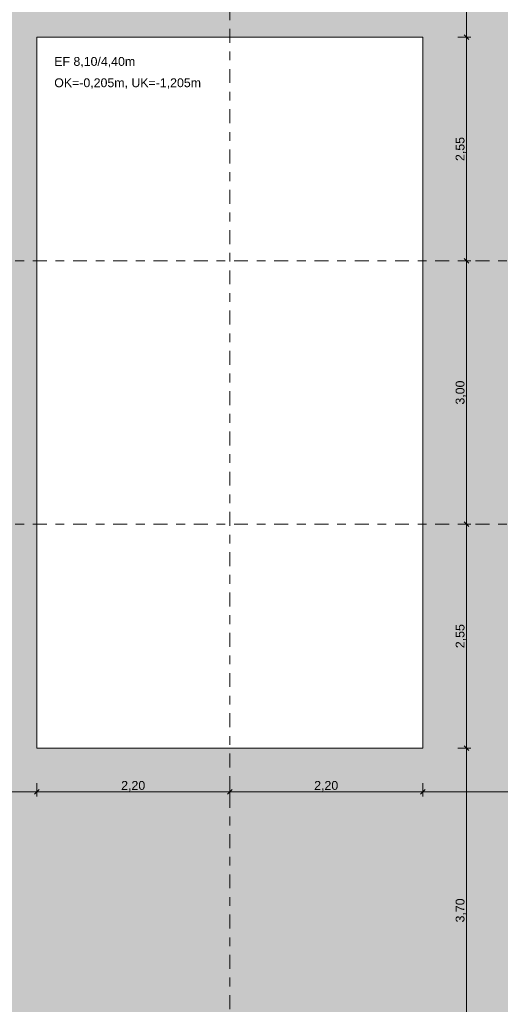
# Model space of a CAD drawing. Header units: metres. Extents: x -273 to 6, y -183 to 13.
# Tile 228 of 256: x -85.32 to -79.84, y -28.42 to -17.2. Entities that reach past the tile are written whole.
import ezdxf

# ---------------------------------------------------------------- set-up
doc = ezdxf.new("R2010")
doc.units = ezdxf.units.M
doc.header["$LTSCALE"] = 0.05
doc.header["$PDMODE"] = 1
doc.header["$PDSIZE"] = -2
doc.linetypes.add('Linienart-53', pattern=[5.291531, 3.175, -1.058062, 0.352704, -0.705764])
doc.layers.get('0').update_dxf_attribs({"lineweight": 25})
for name, color, linetype, lineweight, true_color in [('30 -32 Gründung- 2 Flachgründungen u. Bodenplatten', 7, 'Continuous', 9, 0xff6633), ('70 -72 Beschriftung- 1 Beschriftung allgemein', 7, 'Continuous', 9, 0xff6633), ('70 -76 Bemaßung- 2 Allgemein', 7, 'Continuous', 5, 0x6666cc)]:
    doc.layers.add(name, color=color, linetype=linetype, lineweight=lineweight, true_color=true_color)
doc.layers.add('70 -71 Achsen- 1 Gebäudeachsen', color=7, linetype='Linienart-53', lineweight=18)
doc.layers.add('Keine', color=7, linetype='Continuous', lineweight=9)
doc.styles.add('Arial', font='arial.ttf')
doc.dimstyles.new('k+k_klein', dxfattribs={"dimtxt": 0.100689, "dimasz": 0.05302, "dimexe": 0.05, "dimexo": 0.15, "dimgap": 0.005, "dimtad": 1, "dimdec": 3, "dimtxsty": 'Arial', "dimblk": 'VW_SLASH-2', "dimblk1": 'VW_SLASH-2', "dimblk2": 'VW_SLASH-2', "dimcen": 0, "dimdle": 0.025, "dimadec": 3, "dimazin": 0, "dimtfac": 0.75, "dimtdec": 3, "dimtix": 1, "dimtmove": 0, "dimatfit": 0, "dimldrblk": 'VW_FILLEDARROW', "dimfxl": 0.1, "dimfxlon": 1, "dimfrac": 2, "dimtolj": 1, "dimarcsym": 0})

# ---------------------------------------------------------------- blocks, each defined once
blk = doc.blocks.new('_Achsen (3D)')
at = {"layer": '70 -71 Achsen- 1 Gebäudeachsen', "transparency": 33554687}
for p, q in [((-82.921, 3.8), (-82.921, -46.172)), ((-179.668, -19.947), (3.826, -19.947)), ((-179.668, -22.947), (3.826, -22.947))]:
    blk.add_line(p, q, dxfattribs=at)
blk = doc.blocks.new('Gruppe-2138')
at = {"layer": '30 -32 Gründung- 2 Flachgründungen u. Bodenplatten', "flags": 128}
blk.add_lwpolyline([(-85.121, -17.397), (-80.721, -17.397), (-80.721, -25.497), (-85.121, -25.497)], close=True, dxfattribs=at)
at = {"color": 255}
for points in [[(-84.921, -17.759), (-83.993, -17.759), (-83.993, -17.597), (-84.921, -17.597)], [(-84.921, -18.003), (-83.24, -18.003), (-83.24, -17.84), (-84.921, -17.84)]]:
    blk.add_wipeout(points, dxfattribs=at).dxf.layer = '70 -72 Beschriftung- 1 Beschriftung allgemein'
at = {"layer": '70 -72 Beschriftung- 1 Beschriftung allgemein', "char_height": 0.10069, "attachment_point": 1, "line_spacing_factor": 0.970891, "style": 'Arial'}
for s, insert in [('EF 8,10/4,40m', (-84.921, -17.624)), ('OK=-0,205m, UK=-1,205m', (-84.921, -17.867))]:
    blk.add_mtext(s, dxfattribs=dict(at, insert=insert))
blk = doc.blocks.new('_FU_2D LP5 (2D)')
at = {"layer": '30 -32 Gründung- 2 Flachgründungen u. Bodenplatten', "color": 7}
blk.add_blockref('Gruppe-2138', (0, 0), dxfattribs=at)
at = {"layer": 'Keine', "linetype": 'Continuous', "lineweight": 0, "transparency": 33554511}
h = blk.add_hatch(color=43, dxfattribs=at)
h.paths.add_polyline_path([(-75.67109109, -30.59704198), (-73.67099996, -30.59704198), (-73.67099996, -35.19704198), (-74.57099996, -35.19704198), (-74.57099996, -38.67204198), (-73.89599996, -38.67204198), (-73.89599996, -39.34704198), (-67.52099996, -39.34704198), (-67.52099996, -38.34704198), (-65.32099996, -38.34704198), (-65.32099996, -39.34704198), (-59.27099996, -39.34704198), (-59.27099996, -38.34704198), (-57.07099996, -38.34704198), (-57.07099996, -39.34704198), (-50.67099996, -39.34704198), (-50.67099996, -28.29704198), (-56.92099996, -28.29704198), (-56.92099996, -32.44704198), (-59.42099996, -32.44704198), (-59.42099996, -28.29704198), (-65.17099996, -28.29704198), (-65.17099996, -32.44704198), (-67.67099996, -32.44704198), (-67.67099996, -28.29704198), (-73.57099996, -28.29704198), (-73.57099996, -29.29704198), (-75.77099996, -29.29704198), (-75.77099996, -27.09704198), (-74.77099996, -27.09704198), (-74.77099996, -24.04704198), (-75.77099996, -24.04704198), (-75.77099996, -21.84704198), (-74.77099996, -21.84704198), (-74.77099996, -20.54704198), (-75.67109109, -20.54704198), (-75.67109109, -10.69704198), (-75.42109109, -10.69704198), (-75.42109109, -9.44704198), (-81.42109109, -9.44704198), (-81.42109109, -13.94704198), (-84.42109109, -13.94704198), (-84.42109109, -6.44704198), (-81.95609109, -6.44704198), (-81.95609109, -3.29008264), (-84.69599996, -3.29008264), (-84.69599996, -0.54704198), (-88.07099996, -0.54704198), (-88.07099996, -2.44704198), (-89.37099996, -2.44704198), (-89.37099996, -0.54704198), (-89.57099996, -0.54704198), (-89.57099996, -2.89008719), (-92.77099996, -2.89008719), (-92.77099996, -0.54704198), (-93.72109109, -0.54704198), (-93.72109109, -8.09704198), (-92.67109109, -8.09704198), (-92.67109109, -6.44704198), (-89.67109109, -6.44704198), (-89.67109109, -13.94704198), (-92.67109109, -13.94704198), (-92.67109109, -9.29704198), (-98.82109109, -9.29704198), (-98.82109109, -11.09704198), (-94.09609109, -11.09704198), (-94.09609109, -23.54704198), (-98.82109109, -23.54704198), (-98.82109109, -34.09704198), (-75.67109109, -34.09704198)])
h.paths.add_polyline_path([(-89.17109109, -33.19704198), (-93.17109109, -33.19704198), (-93.17109109, -29.19704198), (-89.17109109, -29.19704198)])
h.paths.add_polyline_path([(-84.92109109, -29.19704198), (-80.92109109, -29.19704198), (-80.92109109, -33.19704198), (-84.92109109, -33.19704198)])
h.paths.add_polyline_path([(-85.12109109, -17.39704198), (-80.72109109, -17.39704198), (-80.72109109, -25.49704198), (-85.12109109, -25.49704198)])
h.paths.add_polyline_path([(-88.97109109, -25.49704198), (-93.37109109, -25.49704198), (-93.37109109, -17.39704198), (-88.97109109, -17.39704198)])
at = {"layer": 'Keine', "flags": 128}
blk.add_lwpolyline([(-85.12109109, -17.39704198), (-80.72109109, -17.39704198), (-80.72109109, -25.49704198), (-85.12109109, -25.49704198)], close=True, dxfattribs=at)
blk = doc.blocks.new('VW_SLASH-2')
at = {"color": 0, "linetype": 'ByBlock', "lineweight": -2, "transparency": 16777216}
blk.add_line((0.47, 0), (-1, 0), dxfattribs=at)
at = {"color": 0, "lineweight": 5, "transparency": 16777216, "flags": 128}
blk.add_lwpolyline([(0.5, 0.5), (-0.5, -0.5)], dxfattribs=at)
blk = doc.blocks.new('*D3522')
at = {"layer": '70 -76 Bemaßung- 2 Allgemein', "color": 0, "lineweight": -2}
for p, q in [((-80.321, -13.947), (-80.171, -13.947)), ((-80.221, -17.344), (-80.221, -14)), ((-80.321, -17.397), (-80.171, -17.397))]:
    blk.add_line(p, q, dxfattribs=at)
at = {"layer": 'Defpoints', "color": 0}
for p in [(-81.421, -13.947), (-80.221, -13.947), (-80.721, -17.397)]:
    blk.add_point(p, dxfattribs=at)
at = {"layer": '70 -76 Bemaßung- 2 Allgemein', "color": 0, "lineweight": -2, "xscale": 0.05302001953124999, "yscale": 0.05302001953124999, "zscale": 0.05302001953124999}
for p, rotation in [((-80.221, -13.947), 90), ((-80.221, -17.397), 270)]:
    blk.add_blockref('VW_SLASH-2', p, dxfattribs=dict(at, rotation=rotation))
at = {"layer": '70 -76 Bemaßung- 2 Allgemein', "color": 0, "insert": (-80.286, -15.672), "char_height": 0.1007, "attachment_point": 5, "rotation": 90, "style": 'Arial'}
blk.add_mtext('\\A1;3,45', dxfattribs=at)
blk = doc.blocks.new('VW_FILLEDARROW')
at = {"linetype": 'Continuous', "lineweight": 0, "transparency": 16777216}
blk.add_hatch(color=0, dxfattribs=at).paths.add_polyline_path([(-2.83, 0.76), (0, 0), (-2.83, -0.76)])
at = {"color": 0, "lineweight": 5, "transparency": 16777216, "flags": 128}
blk.add_lwpolyline([(-2.83, 0.76), (0, 0), (-2.83, -0.76)], close=True, dxfattribs=at)
blk = doc.blocks.new('*D3523')
at = {"layer": '70 -76 Bemaßung- 2 Allgemein', "color": 0, "lineweight": -2}
for p, q in [((-80.321, -17.397), (-80.171, -17.397)), ((-80.221, -19.894), (-80.221, -17.45)), ((-80.321, -19.947), (-80.171, -19.947))]:
    blk.add_line(p, q, dxfattribs=at)
at = {"layer": 'Defpoints', "color": 0}
for p in [(-80.721, -17.397), (-80.221, -17.397), (-80.721, -19.947)]:
    blk.add_point(p, dxfattribs=at)
at = {"layer": '70 -76 Bemaßung- 2 Allgemein', "color": 0, "lineweight": -2, "xscale": 0.05302001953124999, "yscale": 0.05302001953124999, "zscale": 0.05302001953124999}
for p, rotation in [((-80.221, -17.397), 90), ((-80.221, -19.947), 270)]:
    blk.add_blockref('VW_SLASH-2', p, dxfattribs=dict(at, rotation=rotation))
at = {"layer": '70 -76 Bemaßung- 2 Allgemein', "color": 0, "insert": (-80.286, -18.672), "char_height": 0.1007, "attachment_point": 5, "rotation": 90, "style": 'Arial'}
blk.add_mtext('\\A1;2,55', dxfattribs=at)
blk = doc.blocks.new('*D3524')
at = {"layer": '70 -76 Bemaßung- 2 Allgemein', "color": 0, "lineweight": -2}
for p, q in [((-80.321, -19.947), (-80.171, -19.947)), ((-80.221, -22.894), (-80.221, -20)), ((-80.321, -22.947), (-80.171, -22.947))]:
    blk.add_line(p, q, dxfattribs=at)
at = {"layer": 'Defpoints', "color": 0}
for p in [(-80.721, -19.947), (-80.221, -19.947), (-80.721, -22.947)]:
    blk.add_point(p, dxfattribs=at)
at = {"layer": '70 -76 Bemaßung- 2 Allgemein', "color": 0, "lineweight": -2, "xscale": 0.05302001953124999, "yscale": 0.05302001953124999, "zscale": 0.05302001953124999}
for p, rotation in [((-80.221, -19.947), 90), ((-80.221, -22.947), 270)]:
    blk.add_blockref('VW_SLASH-2', p, dxfattribs=dict(at, rotation=rotation))
at = {"layer": '70 -76 Bemaßung- 2 Allgemein', "color": 0, "insert": (-80.286, -21.447), "char_height": 0.1007, "attachment_point": 5, "rotation": 90, "style": 'Arial'}
blk.add_mtext('\\A1;3,00', dxfattribs=at)
blk = doc.blocks.new('*D3525')
at = {"layer": '70 -76 Bemaßung- 2 Allgemein', "color": 0, "lineweight": -2}
for p, q in [((-80.321, -22.947), (-80.171, -22.947)), ((-80.221, -25.444), (-80.221, -23)), ((-80.321, -25.497), (-80.171, -25.497))]:
    blk.add_line(p, q, dxfattribs=at)
at = {"layer": 'Defpoints', "color": 0}
for p in [(-80.721, -22.947), (-80.221, -22.947), (-80.721, -25.497)]:
    blk.add_point(p, dxfattribs=at)
at = {"layer": '70 -76 Bemaßung- 2 Allgemein', "color": 0, "lineweight": -2, "xscale": 0.05302001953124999, "yscale": 0.05302001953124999, "zscale": 0.05302001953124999}
for p, rotation in [((-80.221, -22.947), 90), ((-80.221, -25.497), 270)]:
    blk.add_blockref('VW_SLASH-2', p, dxfattribs=dict(at, rotation=rotation))
at = {"layer": '70 -76 Bemaßung- 2 Allgemein', "color": 0, "insert": (-80.286, -24.222), "char_height": 0.1007, "attachment_point": 5, "rotation": 90, "style": 'Arial'}
blk.add_mtext('\\A1;2,55', dxfattribs=at)
blk = doc.blocks.new('*D3526')
at = {"layer": '70 -76 Bemaßung- 2 Allgemein', "color": 0, "lineweight": -2}
for p, q in [((-80.321, -25.497), (-80.171, -25.497)), ((-80.221, -29.144), (-80.221, -25.55)), ((-80.321, -29.197), (-80.171, -29.197))]:
    blk.add_line(p, q, dxfattribs=at)
at = {"layer": 'Defpoints', "color": 0}
for p in [(-80.721, -25.497), (-80.221, -25.497), (-80.921, -29.197)]:
    blk.add_point(p, dxfattribs=at)
at = {"layer": '70 -76 Bemaßung- 2 Allgemein', "color": 0, "lineweight": -2, "xscale": 0.05302001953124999, "yscale": 0.05302001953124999, "zscale": 0.05302001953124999}
for p, rotation in [((-80.221, -25.497), 90), ((-80.221, -29.197), 270)]:
    blk.add_blockref('VW_SLASH-2', p, dxfattribs=dict(at, rotation=rotation))
at = {"layer": '70 -76 Bemaßung- 2 Allgemein', "color": 0, "insert": (-80.286, -27.347), "char_height": 0.1007, "attachment_point": 5, "rotation": 90, "style": 'Arial'}
blk.add_mtext('\\A1;3,70', dxfattribs=at)
blk = doc.blocks.new('*D3710')
at = {"layer": '70 -76 Bemaßung- 2 Allgemein', "color": 0, "lineweight": -2}
for p, q in [((-88.971, -25.897), (-88.971, -26.047)), ((-85.121, -25.897), (-85.121, -26.047)), ((-85.174, -25.997), (-88.918, -25.997))]:
    blk.add_line(p, q, dxfattribs=at)
at = {"layer": 'Defpoints', "color": 0}
for p in [(-88.971, -25.497), (-85.121, -25.497), (-88.971, -25.997)]:
    blk.add_point(p, dxfattribs=at)
at = {"layer": '70 -76 Bemaßung- 2 Allgemein', "color": 0, "lineweight": -2, "xscale": 0.05302001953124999, "yscale": 0.05302001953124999, "zscale": 0.05302001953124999, "rotation": 180}
blk.add_blockref('VW_SLASH-2', (-88.971, -25.997), dxfattribs=at)
at = {"layer": '70 -76 Bemaßung- 2 Allgemein', "color": 0, "lineweight": -2, "xscale": 0.05302001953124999, "yscale": 0.05302001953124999, "zscale": 0.05302001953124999}
blk.add_blockref('VW_SLASH-2', (-85.121, -25.997), dxfattribs=at)
at = {"layer": '70 -76 Bemaßung- 2 Allgemein', "color": 0, "insert": (-87.046, -25.932), "char_height": 0.1007, "attachment_point": 5, "style": 'Arial'}
blk.add_mtext('\\A1;3,85', dxfattribs=at)
blk = doc.blocks.new('*D3711')
at = {"layer": '70 -76 Bemaßung- 2 Allgemein', "color": 0, "lineweight": -2}
for p, q in [((-85.121, -25.897), (-85.121, -26.047)), ((-82.921, -25.897), (-82.921, -26.047)), ((-82.974, -25.997), (-85.068, -25.997))]:
    blk.add_line(p, q, dxfattribs=at)
at = {"layer": 'Defpoints', "color": 0}
for p in [(-85.121, -25.497), (-82.921, -25.497), (-85.121, -25.997)]:
    blk.add_point(p, dxfattribs=at)
at = {"layer": '70 -76 Bemaßung- 2 Allgemein', "color": 0, "lineweight": -2, "xscale": 0.05302001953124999, "yscale": 0.05302001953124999, "zscale": 0.05302001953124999, "rotation": 180}
blk.add_blockref('VW_SLASH-2', (-85.121, -25.997), dxfattribs=at)
at = {"layer": '70 -76 Bemaßung- 2 Allgemein', "color": 0, "lineweight": -2, "xscale": 0.05302001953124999, "yscale": 0.05302001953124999, "zscale": 0.05302001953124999}
blk.add_blockref('VW_SLASH-2', (-82.921, -25.997), dxfattribs=at)
at = {"layer": '70 -76 Bemaßung- 2 Allgemein', "color": 0, "insert": (-84.021, -25.932), "char_height": 0.1007, "attachment_point": 5, "style": 'Arial'}
blk.add_mtext('\\A1;2,20', dxfattribs=at)
blk = doc.blocks.new('*D3712')
at = {"layer": '70 -76 Bemaßung- 2 Allgemein', "color": 0, "lineweight": -2}
for p, q in [((-82.921, -25.897), (-82.921, -26.047)), ((-80.721, -25.897), (-80.721, -26.047)), ((-80.774, -25.997), (-82.868, -25.997))]:
    blk.add_line(p, q, dxfattribs=at)
at = {"layer": 'Defpoints', "color": 0}
for p in [(-82.921, -25.497), (-80.721, -25.497), (-82.921, -25.997)]:
    blk.add_point(p, dxfattribs=at)
at = {"layer": '70 -76 Bemaßung- 2 Allgemein', "color": 0, "lineweight": -2, "xscale": 0.05302001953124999, "yscale": 0.05302001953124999, "zscale": 0.05302001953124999, "rotation": 180}
blk.add_blockref('VW_SLASH-2', (-82.921, -25.997), dxfattribs=at)
at = {"layer": '70 -76 Bemaßung- 2 Allgemein', "color": 0, "lineweight": -2, "xscale": 0.05302001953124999, "yscale": 0.05302001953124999, "zscale": 0.05302001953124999}
blk.add_blockref('VW_SLASH-2', (-80.721, -25.997), dxfattribs=at)
at = {"layer": '70 -76 Bemaßung- 2 Allgemein', "color": 0, "insert": (-81.821, -25.932), "char_height": 0.1007, "attachment_point": 5, "style": 'Arial'}
blk.add_mtext('\\A1;2,20', dxfattribs=at)
blk = doc.blocks.new('*D3713')
at = {"layer": '70 -76 Bemaßung- 2 Allgemein', "color": 0, "lineweight": -2}
for p, q in [((-80.721, -25.897), (-80.721, -26.047)), ((-75.771, -25.897), (-75.771, -26.047)), ((-75.824, -25.997), (-80.668, -25.997))]:
    blk.add_line(p, q, dxfattribs=at)
at = {"layer": 'Defpoints', "color": 0}
for p in [(-75.771, -24.047), (-80.721, -25.497), (-80.721, -25.997)]:
    blk.add_point(p, dxfattribs=at)
at = {"layer": '70 -76 Bemaßung- 2 Allgemein', "color": 0, "lineweight": -2, "xscale": 0.05302001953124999, "yscale": 0.05302001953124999, "zscale": 0.05302001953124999, "rotation": 180}
blk.add_blockref('VW_SLASH-2', (-80.721, -25.997), dxfattribs=at)
at = {"layer": '70 -76 Bemaßung- 2 Allgemein', "color": 0, "lineweight": -2, "xscale": 0.05302001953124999, "yscale": 0.05302001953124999, "zscale": 0.05302001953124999}
blk.add_blockref('VW_SLASH-2', (-75.771, -25.997), dxfattribs=at)
at = {"layer": '70 -76 Bemaßung- 2 Allgemein', "color": 0, "insert": (-78.246, -25.932), "char_height": 0.1007, "attachment_point": 5, "style": 'Arial'}
blk.add_mtext('\\A1;4,95', dxfattribs=at)
blk = doc.blocks.new('Gruppe-2807')
at = {"layer": '70 -76 Bemaßung- 2 Allgemein'}
for base, p1, p2, text, picture, middle in [((-80.221, -13.947), (-80.7211, -17.397), (-81.421, -13.947), '3,45', '*D3522', (-80.2865, -15.672)), ((-80.221, -17.397), (-80.721, -19.947), (-80.7211, -17.397), '2,55', '*D3523', (-80.2865, -18.672)), ((-80.221, -19.947), (-80.7211, -22.947), (-80.721, -19.947), '3,00', '*D3524', (-80.2865, -21.447)), ((-80.221, -22.947), (-80.721, -25.497), (-80.7211, -22.947), '2,55', '*D3525', (-80.2865, -24.222)), ((-80.221, -25.497), (-80.9211, -29.197), (-80.721, -25.497), '3,70', '*D3526', (-80.2865, -27.347))]:
    dim = blk.add_linear_dim(base=base, p1=p1, p2=p2, angle=270, text=text, dimstyle='k+k_klein', override={"dimtxt": 0.100689, "dimgap": 0.005, "dimpost": '<>', "dimtxsty": 'Arial', "dimtmove": 2}, dxfattribs=at)
    dim.commit()
    dim.dimension.update_dxf_attribs({"geometry": picture, "text_midpoint": middle})
blk = doc.blocks.new('Gruppe-2818')
at = {"layer": '70 -76 Bemaßung- 2 Allgemein'}
for base, p1, p2, text, picture, middle in [((-80.72099996, -25.99704198), (-75.77099996, -24.04704198), (-80.72099996, -25.49704198), '4,95', '*D3713', (-78.24599996, -25.93157844)), ((-88.97099996, -25.99704198), (-85.12099996, -25.49704198), (-88.97099996, -25.49704198), '3,85', '*D3710', (-87.04599996, -25.93157844)), ((-85.12099996, -25.99704198), (-82.92099996, -25.49704198), (-85.12099996, -25.49704198), '2,20', '*D3711', (-84.02099996, -25.93157844)), ((-82.92099996, -25.99704198), (-80.72099996, -25.49704198), (-82.92099996, -25.49704198), '2,20', '*D3712', (-81.82099996, -25.93157844))]:
    dim = blk.add_linear_dim(base=base, p1=p1, p2=p2, text=text, dimstyle='k+k_klein', override={"dimtxt": 0.100689, "dimgap": 0.005, "dimdec": 8, "dimpost": '<>', "dimtxsty": 'Arial', "dimtmove": 2}, dxfattribs=at)
    dim.commit()
    dim.dimension.update_dxf_attribs({"geometry": picture, "text_midpoint": middle})
blk = doc.blocks.new('_FU_2D Bemaßung_ Beschriftung (3D)')
at = {"layer": '70 -76 Bemaßung- 2 Allgemein'}
for name in ['Gruppe-2807', 'Gruppe-2818']:
    blk.add_blockref(name, (0, 0), dxfattribs=at)

msp = doc.modelspace()

# ---------------------------------------------------------------- block references
at = {"layer": 'Keine', "color": 1}
msp.add_blockref('_Achsen (3D)', (0, 0), dxfattribs=at)

# ---------------------------------------------------------------- next in the draw order: block references
msp.add_blockref('_FU_2D LP5 (2D)', (0, 0), dxfattribs=at)

# ---------------------------------------------------------------- next in the draw order: block references
msp.add_blockref('_FU_2D Bemaßung_ Beschriftung (3D)', (0, 0), dxfattribs=at)

doc.saveas('drawing.dxf')
